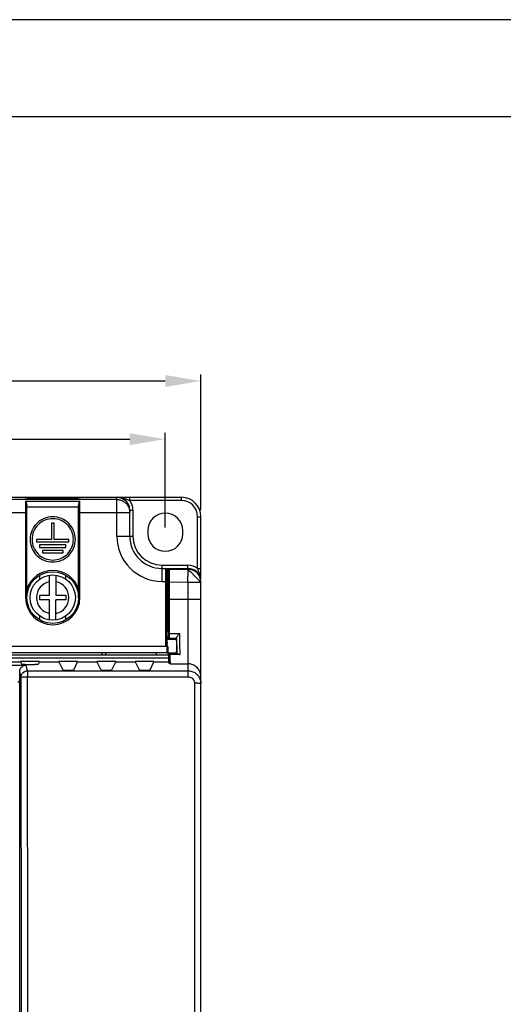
# Model space of a CAD drawing. Header units: millimetres. Extents: x 0 to 420, y 0 to 594.
# Tile 21 of 25: x 135 to 210, y 442 to 594. Entities that reach past the tile are written whole.
import ezdxf

# ---------------------------------------------------------------- set-up
doc = ezdxf.new("R2010")
doc.units = ezdxf.units.MM
doc.layers.add('DF', color=3, linetype='Continuous')
doc.layers.add('DIM', color=7, linetype='Continuous')
doc.styles.add('TEXTSTYLE_1', font='ARIAL.TTF')
doc.dimstyles.new('FRAME', dxfattribs={"dimtxt": 6, "dimasz": 5.5, "dimexe": 1, "dimexo": 1.5, "dimgap": 1.5, "dimtad": 1, "dimdec": 1, "dimdsep": 46, "dimtxsty": 'Standard', "dimcen": 2.5, "dimadec": 0, "dimazin": 0, "dimtfac": 1, "dimtdec": 1, "dimtmove": 0, "dimatfit": 3, "dimfxl": 0, "dimarcsym": 0})

# ---------------------------------------------------------------- blocks, each defined once
blk = doc.blocks.new('*D1')
at = {"layer": 'DEFPOINTS', "color": 0}
for p in [(157.76, 529.13), (68.76, 514.48), (157.76, 514.48)]:
    blk.add_point(p, dxfattribs=at)
at = {"layer": 'DIM', "color": 0, "lineweight": -2}
for p, q in [((68.76, 515.48), (68.76, 530.13)), ((157.76, 515.48), (157.76, 530.13)), ((74.26, 529.13), (152.26, 529.13))]:
    blk.add_line(p, q, dxfattribs=at)
at = {"layer": 'DIM', "color": 0}
for points in [[(74.26, 530.04), (74.26, 528.21), (68.76, 529.13)], [(152.26, 530.04), (152.26, 528.21), (157.76, 529.13)]]:
    blk.add_solid(points, dxfattribs=at)
at = {"layer": 'DIM', "color": 0, "insert": (113.26, 533.64), "char_height": 6, "attachment_point": 5, "style": 'TEXTSTYLE_1'}
blk.add_mtext('W1', dxfattribs=at)
blk = doc.blocks.new('*D3')
at = {"layer": 'DEFPOINTS', "color": 0}
for p in [(163.26, 538.13), (63.26, 517.13), (163.26, 517.13)]:
    blk.add_point(p, dxfattribs=at)
at = {"layer": 'DIM', "color": 0, "lineweight": -2}
for p, q in [((63.26, 518.13), (63.26, 539.13)), ((163.26, 518.13), (163.26, 539.13)), ((68.76, 538.13), (157.76, 538.13))]:
    blk.add_line(p, q, dxfattribs=at)
at = {"layer": 'DIM', "color": 0}
for points in [[(68.76, 539.04), (68.76, 537.21), (63.26, 538.13)], [(157.76, 539.04), (157.76, 537.21), (163.26, 538.13)]]:
    blk.add_solid(points, dxfattribs=at)
at = {"layer": 'DIM', "color": 0, "insert": (113.26, 542.63), "char_height": 6, "attachment_point": 5, "style": 'TEXTSTYLE_1'}
blk.add_mtext('W', dxfattribs=at)

msp = doc.modelspace()

# ---------------------------------------------------------------- linework, layer by layer
at = {"color": 7}
msp.add_line((420, 594), (0, 594), dxfattribs=at)
at = {"color": 7, "linetype": 'Continuous'}
for p, q in [((76.16, 520.13), (160.26, 520.13)), ((150.26, 519.79), (76.26, 519.79)), ((136.06, 520.12), (131.96, 520.12)), ((136.06, 520.09), (136.06, 520.12)), ((136.16, 520.13), (136.16, 520.09)), ((136.16, 519.53), (136.16, 504.63)), ((136.16, 519.53), (144.56, 519.53)), ((141.89, 519.95), (138.83, 519.95)), ((144.56, 520.13), (144.56, 520.09)), ((144.56, 504.63), (144.56, 519.53)), ((150.26, 520.12), (144.66, 520.12)), ((144.66, 520.12), (144.66, 520.09)), ((150.26, 514.13), (150.26, 520.12)), ((150.36, 520.13), (150.36, 520.11)), ((152.26, 519.63), (152.26, 520.13)), ((160.26, 519.63), (152.26, 519.63)), ((160.26, 519.63), (160.26, 520.13)), ((131.66, 517.79), (136.36, 517.79)), ((136.36, 504.63), (136.36, 518.8)), ((136.36, 518.66), (144.36, 518.66)), ((144.36, 504.63), (144.36, 518.8)), ((144.36, 517.79), (152.26, 517.79)), ((152.26, 514.13), (152.26, 518.23)), ((152.26, 518.13), (152.76, 518.13)), ((152.76, 518.13), (152.76, 514.13)), ((162.76, 517.13), (163.26, 517.13)), ((162.76, 509.13), (162.76, 517.13)), ((163.26, 507.51), (163.26, 517.13)), ((140.56, 516.13), (140.16, 516.13)), ((140.16, 516.13), (140.16, 513.63)), ((140.56, 513.63), (140.56, 516.13)), ((155.06, 514.98), (155.06, 514.48)), ((160.46, 514.48), (160.46, 514.98)), ((140.16, 513.63), (137.86, 513.63)), ((137.86, 513.63), (137.86, 513.23)), ((137.86, 513.23), (142.86, 513.23)), ((142.86, 513.63), (140.56, 513.63)), ((142.86, 513.23), (142.86, 513.63)), ((150.26, 514.13), (152.26, 514.13)), ((152.32, 514.13), (152.76, 514.13)), ((142.41, 512.78), (138.31, 512.78)), ((138.31, 512.78), (138.31, 512.38)), ((138.31, 512.38), (142.41, 512.38)), ((141.96, 511.93), (138.76, 511.93)), ((138.76, 511.93), (138.76, 511.53)), ((141.96, 511.53), (141.96, 511.93)), ((142.41, 512.38), (142.41, 512.78)), ((138.76, 511.53), (141.96, 511.53)), ((157.26, 509.63), (161.26, 509.63)), ((157.26, 509.19), (157.26, 509.63)), ((157.26, 507.13), (157.26, 509.13)), ((157.26, 509.13), (161.26, 509.13)), ((157.86, 497.12), (157.86, 509.13)), ((158.03, 509.03), (161.39, 508.97)), ((158.06, 496.08), (158.06, 508.93)), ((158.26, 508.93), (158.26, 508.92)), ((158.26, 499.46), (158.26, 508.92)), ((158.36, 509.02), (158.36, 509.02)), ((158.36, 509.02), (158.36, 509.02)), ((158.36, 509.02), (158.36, 509.02)), ((158.36, 509.02), (158.36, 509.02)), ((161.26, 509.14), (161.26, 509.63)), ((161.26, 506.97), (161.29, 508.97)), ((162.76, 509.13), (163.26, 509.13)), ((138.36, 507.5), (138.36, 508.08)), ((139.86, 504.98), (139.86, 508.09)), ((140.86, 508.09), (140.86, 504.98)), ((142.36, 507.5), (142.36, 508.08)), ((157.26, 507.13), (158.06, 507.13)), ((163.26, 347.53), (163.26, 507.13)), ((158.27, 507.02), (158.05, 507.03)), ((158.06, 506.69), (158.27, 506.68)), ((158.06, 506.63), (158.27, 506.63)), ((158.27, 506.13), (158.06, 506.13)), ((158.37, 507.02), (158.27, 507.02)), ((158.27, 507.02), (158.27, 504.37)), ((161.26, 506.97), (158.37, 507.02)), ((158.37, 507.02), (158.37, 504.37)), ((161.26, 506.97), (161.26, 492.39)), ((163.26, 506.97), (161.26, 506.97)), ((136.36, 504.63), (136.16, 504.63)), ((138.36, 504.98), (139.86, 504.98)), ((138.36, 504.28), (138.36, 504.98)), ((139.86, 504.28), (138.36, 504.28)), ((139.86, 501.16), (139.86, 504.28)), ((140.86, 504.98), (142.36, 504.98)), ((142.36, 504.28), (140.86, 504.28)), ((140.86, 501.16), (140.86, 504.28)), ((142.36, 504.98), (142.36, 504.28)), ((144.36, 504.63), (144.56, 504.63)), ((158.26, 505.11), (158.06, 505.11)), ((158.27, 504.37), (163.26, 504.37)), ((158.26, 503.14), (158.06, 503.14)), ((138.36, 501.17), (138.36, 501.76)), ((142.36, 501.17), (142.36, 501.76)), ((158.06, 499.46), (158.26, 499.46)), ((158.06, 498.56), (158.26, 498.56)), ((158.06, 498.18), (159.46, 498.18)), ((158.26, 498.17), (158.26, 498.56)), ((158.28, 498.42), (158.26, 498.38)), ((158.38, 498.32), (158.36, 498.28)), ((158.38, 499.08), (160, 499.08)), ((158.38, 498.32), (159.5, 498.32)), ((159.46, 498.28), (159.5, 498.32)), ((159.46, 498.23), (159.46, 498.28)), ((68.66, 497.12), (157.86, 497.12)), ((158.16, 497.03), (158.16, 496.46)), ((158.27, 495.73), (68.31, 495.73)), ((158.27, 495.23), (68.32, 495.23)), ((68.46, 496.13), (158.06, 496.13)), ((147.98, 495.73), (147.98, 496.13)), ((148.56, 495.73), (148.56, 496.13)), ((156.36, 496.13), (156.36, 495.73)), ((158.06, 496.08), (159.46, 496.08)), ((158.26, 495.73), (158.26, 496.08)), ((158.26, 495.88), (158.31, 495.78)), ((158.27, 495.23), (158.27, 494.71)), ((158.36, 495.98), (158.41, 495.88)), ((158.41, 495.88), (158.41, 495.88)), ((158.41, 495.88), (158.41, 495.88)), ((158.41, 495.88), (158.42, 495.88)), ((159.8, 495.88), (158.42, 495.88)), ((158.42, 495.88), (158.42, 495.88)), ((160.06, 495.8), (158.51, 495.8)), ((159.46, 496.03), (159.46, 495.98)), ((159.54, 495.89), (159.46, 495.98)), ((65.26, 494.17), (136.26, 494.17)), ((132.41, 494.71), (135.4, 494.71)), ((138.31, 494.72), (135.4, 494.72)), ((135.4, 494.71), (135.61, 494.3)), ((136.11, 494.28), (137.61, 494.28)), ((136.47, 493.31), (136.26, 494.17)), ((138.31, 494.71), (138.11, 494.3)), ((138.31, 494.71), (141.3, 494.71)), ((144.21, 494.72), (141.3, 494.72)), ((141.96, 493.38), (141.3, 494.72)), ((144.21, 494.72), (143.55, 493.38)), ((144.21, 494.71), (147.2, 494.71)), ((147.86, 493.38), (147.2, 494.72)), ((150.11, 494.72), (147.2, 494.72)), ((150.11, 494.72), (149.45, 493.38)), ((150.11, 494.71), (153.1, 494.71)), ((156.01, 494.72), (153.1, 494.72)), ((153.76, 493.38), (153.1, 494.72)), ((156.01, 494.72), (155.35, 493.38)), ((156.01, 494.71), (158.27, 494.71)), ((158.27, 494.71), (158.34, 494.45)), ((158.56, 494.38), (161.26, 494.38)), ((135.26, 386.38), (135.26, 493.17)), ((135.47, 492.31), (135.26, 493.17)), ((135.51, 439.63), (135.47, 492.31)), ((136.47, 493.31), (161.26, 493.31)), ((136.47, 493.31), (136.47, 492.39)), ((136.47, 492.39), (161.26, 492.39)), ((136.51, 439.7), (136.47, 492.39)), ((143.05, 493.37), (142.46, 493.37)), ((148.95, 493.37), (148.36, 493.37)), ((154.85, 493.37), (154.26, 493.37)), ((134.96, 491.5), (135.26, 491.8)), ((162.26, 491.38), (162.26, 439.7))]:
    msp.add_line(p, q, dxfattribs=at)
for radius in [4, 3.5]:
    msp.add_circle((140.36, 504.63), radius, dxfattribs=at)
for centre, radius, start, end in [((136.16, 520.03), 0.1, 0, 90), ((144.56, 520.03), 0.1, 90, 180), ((150.36, 518.23), 1.9, 0, 90), ((150.26, 518.13), 2.5, 0, 36.8699), ((160.26, 517.13), 3, 0, 90), ((160.26, 517.13), 2.5, 0, 90), ((157.76, 514.98), 2.7, 0, 180), ((157.26, 514.13), 7, 180, 270), ((157.26, 514.13), 5, 180, 270), ((157.26, 514.13), 4.5, 180, 270), ((157.76, 514.48), 2.7, 180, 0), ((140.36, 504.63), 4.2, 17.744, 162.2548), ((157.86, 508.93), 0.2, 0, 90), ((161.26, 507.13), 2.5, 53.1301, 90), ((161.26, 507.13), 2, 0, 90), ((161.36, 507.07), 1.9, 0, 89), ((140.36, 504.63), 2.5, 101.537, 258.463), ((140.36, 504.63), 2.5, 281.537, 78.463), ((140.36, 504.63), 4.2, 180, 0), ((154.96, 502.13), 3.6, 329.4706, 336.5333), ((158.06, 497.03), 0.1, 0, 90)]:
    msp.add_arc(centre, radius, start, end, dxfattribs=at)
for points, start_tangent, end_tangent in [([(136.06, 520.12), (136.13, 520.1), (136.2, 520.06), (136.21, 520.05)], (1, 0), (0.659128, -0.75203)), ([(136.06, 520.09), (136.16, 520.06), (136.16, 520.06)], (1, 0), (0.855025, -0.518587)), ([(136.3, 520.05), (136.16, 520.05), (136.06, 520.09)], (-0.995363, 0.096188), (-0.006208, 0.999981)), ([(136.28, 520.04), (136.24, 520.05), (136.2, 520.05), (136.17, 520.06), (136.15, 520.06), (136.15, 520.06)], (-0.994346, 0.106188), (-0.931081, -0.364813)), ([(136.16, 519.53), (136.24, 519.37), (136.3, 519.18), (136.34, 518.99), (136.36, 518.8)], (0.534522, -0.845154), (0, -1)), ([(144.41, 520.04), (144.35, 520.03), (144.28, 520.03), (144.2, 520.02), (144.1, 520.01), (144, 520.01), (143.89, 520), (143.76, 520), (143.63, 519.99), (143.49, 519.99), (143.33, 519.98), (143.17, 519.97), (143, 519.97), (142.81, 519.97), (142.62, 519.96), (142.41, 519.96), (142.2, 519.95), (141.97, 519.95), (141.74, 519.95), (141.5, 519.94), (141.24, 519.94), (140.98, 519.94), (140.72, 519.94), (140.45, 519.94), (140.19, 519.94), (139.92, 519.94), (139.66, 519.94), (139.4, 519.94), (139.15, 519.94), (138.91, 519.95), (138.68, 519.95), (138.45, 519.95), (138.24, 519.96), (138.04, 519.96), (137.85, 519.97), (137.67, 519.97), (137.5, 519.98), (137.34, 519.98), (137.19, 519.99), (137.05, 519.99), (136.92, 520), (136.8, 520), (136.69, 520.01), (136.58, 520.02), (136.49, 520.02), (136.41, 520.03), (136.34, 520.03), (136.28, 520.04)], (-0.994785, -0.101998), (-0.994346, 0.106188)), ([(136.82, 520), (136.49, 520.02), (136.3, 520.05)], (-0.999524, 0.030844), (-0.995363, 0.096188)), ([(143.89, 520), (143.71, 519.99), (143.03, 519.97), (142.22, 519.95), (141.31, 519.94), (140.36, 519.94), (139.4, 519.94), (138.49, 519.95), (137.68, 519.97), (137, 519.99), (136.82, 520)], (-0.999502, -0.031551), (-0.999524, 0.030844)), ([(144.41, 520.05), (144.23, 520.02), (143.89, 520)], (-0.995355, -0.096275), (-0.999502, -0.031551)), ([(144.36, 518.8), (144.37, 518.95), (144.39, 519.11), (144.43, 519.26), (144.49, 519.4), (144.56, 519.53)], (0, 1), (0.534522, 0.845154)), ([(144.66, 520.09), (144.55, 520.05), (144.41, 520.05)], (-0.00607, -0.999982), (-0.995355, -0.096275)), ([(144.57, 520.06), (144.57, 520.06), (144.54, 520.06), (144.51, 520.05), (144.47, 520.05), (144.41, 520.04)], (0.899727, 0.436453), (-0.994785, -0.101998)), ([(144.66, 520.12), (144.58, 520.1), (144.51, 520.06), (144.51, 520.05)], (-1, 0), (-0.658925, -0.752208)), ([(144.66, 520.09), (144.56, 520.06), (144.55, 520.06)], (-1, 0), (-0.854932, -0.51874)), ([(150.35, 520.12), (150.26, 520.12)], (-0.998751, 0.049968), (-1, 0.000094)), ([(150.26, 519.79), (150.77, 519.72), (151.26, 519.52), (151.67, 519.21), (151.99, 518.79), (152.19, 518.31), (152.26, 517.79)], (1, 0), (0, -1)), ([(150.7, 520.07), (150.35, 520.12)], (-0.974992, 0.222242), (-0.998751, 0.049968)), ([(150.87, 520.07), (150.77, 520.09), (150.63, 520.11)], (-0.982901, 0.184134), (-0.993408, 0.114633)), ([(152.21, 518.56), (152.06, 518.99), (151.82, 519.37), (151.5, 519.68), (151.12, 519.92), (150.7, 520.07)], (-0.222156, 0.975011), (-0.974992, 0.222242)), ([(152.26, 519.63), (152.12, 519.67), (151.98, 519.73), (151.81, 519.79), (151.62, 519.86), (151.41, 519.93), (151.2, 519.99), (150.98, 520.05), (150.87, 520.07)], (-0.942988, 0.332827), (-0.982901, 0.184134)), ([(152.24, 518.34), (152.21, 518.56)], (-0.111856, 0.993724), (-0.222156, 0.975011)), ([(152.26, 518.12), (152.24, 518.34)], (-0.000105, 1), (-0.111856, 0.993724)), ([(143.86, 513.63), (143.59, 514.97), (142.83, 516.1), (141.69, 516.86), (140.36, 517.13), (139.02, 516.86), (137.88, 516.1), (137.12, 514.97), (136.86, 513.63)], (0, 1), (0, -1)), ([(143.56, 513.63), (143.31, 514.85), (142.62, 515.89), (141.58, 516.58), (140.36, 516.83), (139.13, 516.58), (138.09, 515.89), (137.4, 514.85), (137.16, 513.63)], (0, 1), (0, -1)), ([(136.86, 513.63), (137.12, 512.29), (137.88, 511.15), (139.02, 510.39), (140.36, 510.13), (141.69, 510.39), (142.83, 511.15), (143.59, 512.29), (143.86, 513.63)], (0, -1), (0, 1)), ([(137.16, 513.63), (137.4, 512.4), (138.09, 511.36), (139.13, 510.67), (140.36, 510.43), (141.58, 510.67), (142.62, 511.36), (143.31, 512.4), (143.56, 513.63)], (0, -1), (0, 1)), ([(158.06, 508.92), (158.07, 508.92), (158.14, 508.92)], (0.999819, -0.019038), (0.999819, -0.019038)), ([(158.14, 508.92), (158.2, 508.92), (158.24, 508.92), (158.26, 508.92)], (0.999819, -0.019038), (0.999819, -0.019038)), ([(158.36, 509.02), (158.31, 509), (158.27, 508.97), (158.26, 508.93)], (-0.999858, 0.01686), (-0.139943, -0.99016)), ([(158.36, 509.02), (158.35, 509.02), (158.3, 509), (158.27, 508.96), (158.26, 508.94), (158.26, 508.93)], (-0.999728, 0.023316), (-0.138527, -0.990359)), ([(158.26, 508.92), (158.26, 508.86), (158.26, 508.81)], (0.142456, -0.989801), (0.026224, -0.999656)), ([(158.26, 508.81), (158.26, 508.75)], (0.026224, -0.999656), (0.024026, -0.999711)), ([(158.26, 508.75), (158.26, 508.6), (158.27, 508.43), (158.27, 508.23), (158.27, 508), (158.27, 507.72), (158.27, 507.4), (158.27, 507.02)], (0.024026, -0.999711), (-0.000002, -1)), ([(158.36, 509.02), (158.36, 508.95), (158.36, 508.84), (158.36, 508.76)], (0.133849, -0.991002), (0.013217, -0.999913)), ([(158.36, 508.76), (158.37, 508.68), (158.37, 508.5), (158.37, 508.4)], (0.013217, -0.999913), (0.00698, -0.999976)), ([(161.29, 508.97), (161.34, 508.89), (161.59, 508.68), (161.76, 508.54)], (0.999848, -0.017452), (0.676057, -0.73685)), ([(163.24, 507.47), (163.19, 507.78), (163.13, 508.05), (163.06, 508.29), (162.98, 508.5), (162.92, 508.68), (162.86, 508.85), (162.8, 509), (162.76, 509.13)], (-0.106512, 0.994311), (-0.332839, 0.942984)), ([(158.26, 507.28), (158.22, 507.28), (158.06, 507.28), (158.06, 507.28)], (-0.999979, -0.006525), (-0.994837, -0.101488)), ([(158.37, 508.4), (158.37, 508.29), (158.37, 508.05), (158.37, 507.76), (158.37, 507.42), (158.37, 507.02)], (0.00698, -0.999976), (-0.000874, -1)), ([(161.76, 508.54), (161.91, 508.36), (162.29, 507.98), (162.66, 507.6), (162.83, 507.44)], (0.676057, -0.73685), (0.719049, -0.694959)), ([(162.83, 507.44), (162.97, 507.28), (163.18, 507.03), (163.26, 506.97)], (0.719049, -0.694959), (0, -1)), ([(158.27, 504.37), (158.27, 502.48), (158.28, 500.64), (158.28, 499.03)], (0.000003, -1), (0.005437, -0.999985)), ([(158.37, 504.37), (158.37, 502.49), (158.38, 500.68), (158.38, 499.08)], (0.000002, -1), (0.005492, -0.999985)), ([(158.26, 499.46), (158.26, 499.41), (158.26, 499.29), (158.26, 499.11), (158.26, 498.9), (158.26, 498.73), (158.26, 498.6), (158.26, 498.56)], (1, 0), (-1, 0)), ([(158.31, 498.29), (158.27, 498.33), (158.26, 498.38)], (-0.867062, 0.498201), (-0.000152, 1)), ([(158.26, 498.38), (158.26, 498.35)], (-0.447508, -0.89428), (0.039347, -0.999226)), ([(158.26, 498.35), (158.26, 498.33), (158.26, 498.27), (158.26, 498.22)], (0.039347, -0.999226), (-0.00972, -0.999953)), ([(158.26, 498.22), (158.26, 498.17)], (-0.00972, -0.999953), (-0.013328, -0.999911)), ([(158.38, 499.08), (158.33, 499.07), (158.3, 499.05), (158.28, 499.03)], (-0.999992, -0.003917), (-0.014072, -0.999901)), ([(158.28, 499.03), (158.28, 498.92), (158.28, 498.8), (158.28, 498.68), (158.28, 498.58), (158.28, 498.49), (158.28, 498.44), (158.28, 498.42)], (0.005435, -0.999985), (-0.446141, -0.894963)), ([(158.38, 498.32), (158.33, 498.33), (158.29, 498.37), (158.28, 498.42)], (-1, 0.000152), (-0.000152, 1)), ([(158.36, 498.28), (158.31, 498.29)], (-1, 0.000152), (-0.867062, 0.498201)), ([(158.36, 498.28), (158.36, 498.23), (158.36, 498.18)], (-0.477631, -0.878561), (-0.054042, -0.998539)), ([(159.27, 498.28), (159.09, 498.28), (158.73, 498.28), (158.36, 498.28)], (-0.999999, -0.001249), (-1, 0)), ([(158.38, 499.08), (158.38, 498.95), (158.38, 498.8), (158.38, 498.65), (158.38, 498.52), (158.38, 498.41), (158.38, 498.34), (158.38, 498.32)], (0.004347, -0.999991), (-0.370851, -0.928692)), ([(159.46, 498.28), (159.27, 498.28)], (-1, 0), (-0.999999, -0.001249)), ([(159.46, 498.14), (159.47, 497.9)], (-0.197242, -0.980355), (0.132961, -0.991121)), ([(159.46, 498.23), (159.47, 498.18)], (1, 0), (-0.18295, -0.983122)), ([(159.47, 498.18), (159.46, 498.14)], (-0.18295, -0.983122), (-0.197242, -0.980355)), ([(159.5, 498.4), (159.54, 498.54), (159.63, 498.68), (159.74, 498.83), (159.87, 498.96), (160, 499.08)], (0.025754, 0.999668), (0.767195, 0.641413)), ([(159.5, 498.4), (159.51, 497.54), (159.53, 496.69), (159.54, 495.89)], (0.01206, -0.999927), (0.023904, -0.999714)), ([(159.5, 498.4), (159.5, 498.36), (159.5, 498.32)], (-0.025754, -0.999668), (-0.707107, -0.707107)), ([(160.06, 495.8), (160.03, 496.72), (160.01, 497.82), (160, 499.08)], (-0.030421, 0.999537), (-0.01142, 0.999935)), ([(158.06, 497.72), (158.04, 497.6), (158, 497.46), (157.93, 497.3), (157.86, 497.12)], (0, -1), (-0.408248, -0.912871)), ([(158.16, 497.03), (158.14, 497.02), (158.11, 497.02), (158.06, 497.02)], (0, -1), (-1, 0)), ([(158.16, 496.46), (158.16, 496.41), (158.15, 496.37), (158.15, 496.33), (158.15, 496.3), (158.15, 496.28), (158.14, 496.25), (158.14, 496.24), (158.14, 496.22), (158.13, 496.2), (158.13, 496.19), (158.12, 496.18), (158.12, 496.16), (158.11, 496.15), (158.1, 496.15), (158.09, 496.14), (158.08, 496.13), (158.07, 496.13), (158.06, 496.13)], (0, -1), (-1, 0)), ([(159.47, 497.9), (159.47, 497.55), (159.47, 497.13), (159.47, 496.71), (159.47, 496.35)], (0.132961, -0.991121), (-0.132957, -0.991122)), ([(158.26, 495.98), (158.26, 495.92), (158.26, 495.88)], (0.051259, -0.998685), (0.365996, -0.930616)), ([(158.26, 496.08), (158.26, 495.98)], (0.013318, -0.999911), (0.051259, -0.998685)), ([(158.31, 495.96), (158.27, 495.93), (158.26, 495.88)], (-0.867061, -0.498202), (-0.000152, -1)), ([(158.26, 495.88), (158.26, 495.88)], (0.365996, -0.930616), (0.447597, -0.894236)), ([(158.27, 495.73), (158.27, 495.69), (158.27, 495.58), (158.27, 495.42), (158.27, 495.23)], (1, 0), (0, -1)), ([(158.36, 495.98), (158.31, 495.96)], (-1, -0.000152), (-0.867061, -0.498202)), ([(158.41, 495.88), (158.36, 495.86), (158.32, 495.83), (158.31, 495.78)], (-1, -0.000144), (-0.000149, -1)), ([(158.31, 495.78), (158.32, 495.8), (158.33, 495.81)], (0.062293, 0.998058), (0.82848, 0.560019)), ([(158.34, 494.45), (158.33, 494.81), (158.32, 495.26), (158.31, 495.78)], (-0.036709, 0.999326), (-0.013646, 0.999907)), ([(158.42, 495.88), (158.38, 495.87), (158.35, 495.85), (158.33, 495.81)], (-0.999993, -0.003842), (-0.364674, -0.931135)), ([(158.33, 495.81), (158.38, 495.83), (158.44, 495.83), (158.51, 495.8)], (0.771946, 0.635688), (0.892812, -0.450429)), ([(158.36, 496.08), (158.36, 496.02), (158.36, 495.98)], (0.054243, -0.998528), (0.383435, -0.923568)), ([(158.36, 495.98), (158.36, 495.98)], (0.383435, -0.923568), (0.477667, -0.878541)), ([(159.27, 495.98), (159.09, 495.98), (158.73, 495.98), (158.36, 495.98)], (-0.999999, 0.001249), (-1, 0)), ([(158.42, 495.88), (158.45, 495.87), (158.48, 495.84), (158.51, 495.8)], (0.996427, -0.084454), (0.626221, -0.779646)), ([(158.56, 494.38), (158.55, 494.49), (158.54, 494.71), (158.53, 495.02), (158.52, 495.39), (158.51, 495.8)], (-0.246604, 0.969116), (-0.014778, 0.999891)), ([(159.46, 495.98), (159.27, 495.98)], (-1, 0), (-0.999999, 0.001249)), ([(159.47, 496.35), (159.46, 496.11), (159.47, 496.08)], (-0.132957, -0.991122), (0.182947, -0.983123)), ([(159.47, 496.08), (159.46, 496.03)], (0.182947, -0.983123), (-1, 0)), ([(159.8, 495.88), (159.66, 495.88), (159.58, 495.88), (159.54, 495.89)], (-0.999808, 0.019601), (-0.707023, 0.70719)), ([(159.8, 495.88), (159.88, 495.87), (159.97, 495.84), (160.06, 495.8)], (0.999808, -0.019601), (0.895923, -0.44421)), ([(135.26, 493.17), (135.3, 493.48), (135.45, 493.76), (135.67, 493.98), (135.95, 494.12), (136.26, 494.17)], (0, 1), (1, 0)), ([(136.11, 494.28), (135.92, 494.29), (135.76, 494.29), (135.65, 494.29), (135.61, 494.3)], (-1, 0), (-0.447105, 0.894482)), ([(138.11, 494.3), (138.07, 494.29), (137.96, 494.29), (137.79, 494.29), (137.61, 494.28)], (-0.447105, -0.894482), (-1, 0)), ([(142.46, 493.37), (142.27, 493.37), (142.11, 493.37), (142, 493.38), (141.96, 493.38)], (-1, 0), (-0.447105, 0.894482)), ([(143.55, 493.38), (143.51, 493.38), (143.4, 493.37), (143.24, 493.37), (143.05, 493.37)], (-0.447105, -0.894482), (-1, 0)), ([(148.36, 493.37), (148.17, 493.37), (148.01, 493.37), (147.9, 493.38), (147.86, 493.38)], (-1, 0), (-0.447105, 0.894482)), ([(149.45, 493.38), (149.41, 493.38), (149.3, 493.37), (149.14, 493.37), (148.95, 493.37)], (-0.447105, -0.894482), (-1, 0)), ([(154.26, 493.37), (154.07, 493.37), (153.91, 493.37), (153.8, 493.38), (153.76, 493.38)], (-1, 0), (-0.447105, 0.894482)), ([(155.35, 493.38), (155.31, 493.38), (155.2, 493.37), (155.04, 493.37), (154.85, 493.37)], (-0.447105, -0.894482), (-1, 0)), ([(158.56, 494.38), (158.47, 494.4), (158.41, 494.41), (158.36, 494.43), (158.34, 494.45)], (-0.974023, 0.22645), (-0.242437, 0.970167)), ([(163.26, 492.38), (163.16, 493), (162.87, 493.55), (162.43, 493.99), (161.87, 494.28), (161.26, 494.38)], (0, 1), (-1, 0)), ([(135.47, 492.31), (135.55, 492.69), (135.77, 493.02), (136.09, 493.23), (136.47, 493.31)], (0.000305, 1), (1, 0.000304)), ([(135.47, 492.31), (135.55, 492.34), (135.77, 492.36), (136.09, 492.38), (136.47, 492.39)], (0.113968, 0.993484), (1, 0.00066)), ([(161.26, 493.31), (161.87, 493.21), (162.43, 492.93), (162.87, 492.48), (163.16, 491.93)], (1, -0.000039), (0.308624, -0.951184)), ([(161.26, 492.39), (161.56, 492.34), (161.84, 492.19), (162.06, 491.97), (162.21, 491.69), (162.26, 491.38)], (1, -0.000052), (-0.000062, -1)), ([(163.16, 491.93), (163.26, 491.31)], (0.308624, -0.951184), (-0.000015, -1)), ([(163.26, 491.31), (163.18, 491.33), (162.96, 491.36), (162.64, 491.38), (162.26, 491.38)], (0, 1), (-1, 0))]:
    msp.add_spline(points, degree=3, dxfattribs=dict(at, start_tangent=start_tangent, end_tangent=end_tangent))
at = {"layer": 'DF', "color": 7}
msp.add_line((405, 579), (15, 579), dxfattribs=at)

# ---------------------------------------------------------------- dimensions: what is measured, and where the dimension line sits
at = {"layer": 'DIM', "color": 7}
for base, p1, p2, text, picture, middle in [((163.26, 538.13), (63.26, 517.13), (163.26, 517.13), 'W', '*D3', (113.26, 542.63)), ((157.76, 529.13), (68.76, 514.48), (157.76, 514.48), 'W1', '*D1', (113.26, 533.64))]:
    dim = msp.add_linear_dim(base=base, p1=p1, p2=p2, text=text, dimstyle='FRAME', override={"dimexo": 1, "dimtxsty": 'TEXTSTYLE_1'}, dxfattribs=at)
    dim.commit()
    dim.dimension.update_dxf_attribs({"geometry": picture, "text_midpoint": middle})

doc.saveas('drawing.dxf')
